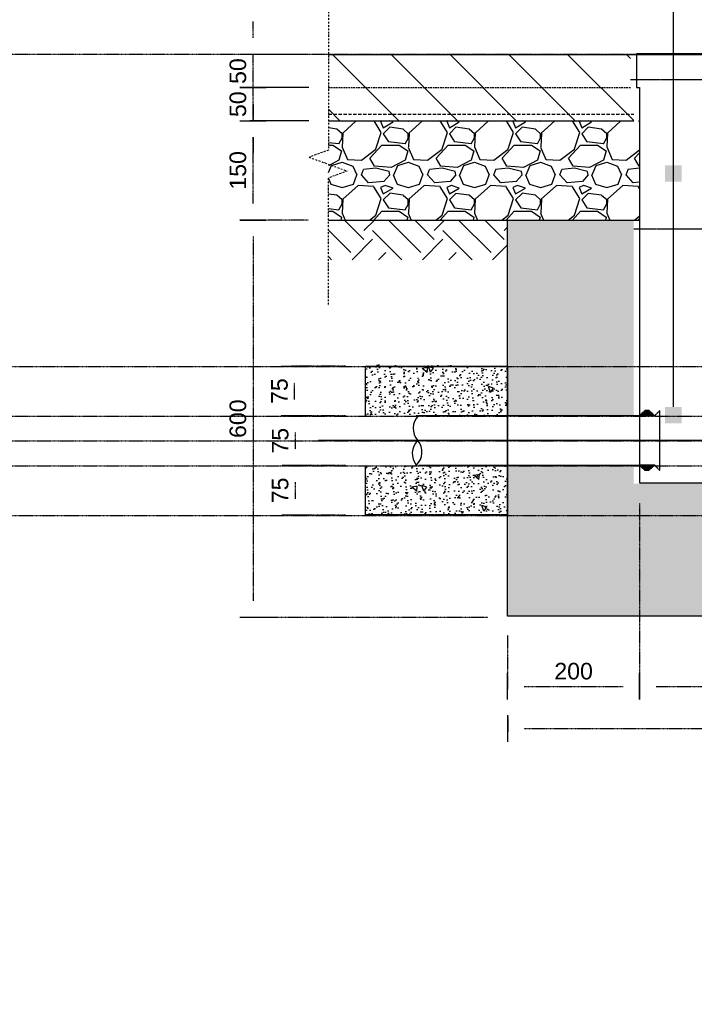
# Model space of a CAD drawing. Header units: metres. Extents: x -4024927 to 10167049, y -539908 to 13839353.
# Tile 21 of 211: x 1506327 to 1507346, y -243671 to -242184. Entities that reach past the tile are written whole.
import ezdxf
from ezdxf import colors
from ezdxf.entities.mleader import LeaderData, LeaderLine
from ezdxf.math import Vec2, Vec3

# ---------------------------------------------------------------- set-up
doc = ezdxf.new("R2010")
doc.units = ezdxf.units.M
for name, pattern in [('CENTER2', [1.125, 0.75, -0.125, 0.125, -0.125]), ('CONTIUOUS', [0]), ('Dashdot', [10, 5, -2.5, 0, -2.5]), ('DASHED', [0.75, 0.5, -0.25]), ('DASHED2', [0.375, 0.25, -0.125])]:
    doc.linetypes.add(name, pattern=pattern)
for name, color, linetype in [('B-ANNO-T100', 2, 'Continuous'), ('B-HATH-TYP4', 4, 'Continuous'), ('B-PLIN', 3, 'Continuous'), ('C-DETL-BREAKLINE', 1, 'Dashdot'), ('C-DETL-DIMS', 2, 'Continuous'), ('C-ROAD-SHAP-PATT-NEW', 7, 'Continuous'), ('E-DETL-GNRL-MISC', 8, 'Continuous'), ('E_AGL_Ductbanks', 12, 'Continuous'), ('EL-AGLI-EQUP-PAPI-N-RefEdit0', 1, 'CONTIUOUS')]:
    doc.layers.add(name, color=color, linetype=linetype)
doc.styles.add('Arial', font='arial.ttf')
doc.styles.get("Standard").update_dxf_attribs({"font": 'arial.ttf'})
doc.dimstyles.new('DS-1-10', dxfattribs={"dimscale": 10, "dimtxt": 2.5, "dimasz": 2.5, "dimexe": 0.5, "dimexo": 3, "dimgap": 1, "dimtad": 1, "dimdec": 0, "dimzin": 0, "dimtxsty": 'Standard', "dimblk": 'DIMARROW', "dimcen": -3, "dimclrd": 1, "dimclre": 8, "dimclrt": 256, "dimadec": 0, "dimazin": 0, "dimtfac": 1, "dimtdec": 0, "dimtix": 1, "dimtmove": 2, "dimatfit": 3, "dimldrblk": 'DIMARROW', "dimfxl": 1, "dimtvp": 1.25, "dimarcsym": 0})

# ---------------------------------------------------------------- blocks, each defined once
blk = doc.blocks.new('DIMARROW')
blk.add_line((0, 0.8), (0, -0.8))
blk.add_lwpolyline([(0, 0, 0, 0.4, 0), (-1, 0, 0, 0, 0), (-0.965, 0, 0, 0, 0)], format="xyseb")
blk = doc.blocks.new('*D229')
at = {"layer": 'C-DETL-DIMS', "color": 1, "linetype": 'CENTER2', "lineweight": -2, "ltscale": 0.5, "transparency": 16777216}
for p, q in [((1506679.5, -242211.5), (1506679.5, -242186.5)), ((1506679.5, -242286.5), (1506679.5, -242236.5)), ((1506679.5, -242311.5), (1506679.5, -242336.5))]:
    blk.add_line(p, q, dxfattribs=at)
at = {"layer": 'C-DETL-DIMS', "color": 8, "linetype": 'CENTER2', "lineweight": -2, "ltscale": 0.5, "transparency": 16777216}
for p, q in [((1506763.5, -242236.5), (1506674.5, -242236.5)), ((1506763.6, -242286.5), (1506674.5, -242286.5))]:
    blk.add_line(p, q, dxfattribs=at)
at = {"layer": 'Defpoints', "color": 0, "linetype": 'CENTER2', "ltscale": 0.5, "transparency": 16777216}
for p in [(1506679.5, -242236.5), (1506793.5, -242236.5), (1506793.6, -242286.5)]:
    blk.add_point(p, dxfattribs=at)
at = {"layer": 'C-DETL-DIMS', "color": 1, "linetype": 'CENTER2', "lineweight": -2, "ltscale": 0.5, "transparency": 16777216, "xscale": 25, "yscale": 25, "zscale": 25}
for p, rotation in [((1506679.5, -242236.5), 270), ((1506679.5, -242286.5), 90)]:
    blk.add_blockref('DIMARROW', p, dxfattribs=dict(at, rotation=rotation))
at = {"layer": 'C-DETL-DIMS', "linetype": 'CENTER2', "ltscale": 0.5, "transparency": 16777216, "insert": (1506656.7, -242261.5), "char_height": 25, "attachment_point": 5, "rotation": 90, "style": 'Arial'}
blk.add_mtext('50', dxfattribs=at)
blk = doc.blocks.new('*D230')
at = {"layer": 'C-DETL-DIMS', "color": 1, "linetype": 'CENTER2', "lineweight": -2, "ltscale": 0.5, "transparency": 16777216}
for p, q in [((1506679.5, -242261.5), (1506679.5, -242236.5)), ((1506679.5, -242336.5), (1506679.5, -242286.5)), ((1506679.5, -242361.5), (1506679.5, -242386.5))]:
    blk.add_line(p, q, dxfattribs=at)
at = {"layer": 'C-DETL-DIMS', "color": 8, "linetype": 'CENTER2', "lineweight": -2, "ltscale": 0.5, "transparency": 16777216}
for p, q in [((1506763.5, -242286.5), (1506674.5, -242286.5)), ((1506763.6, -242336.5), (1506674.5, -242336.5))]:
    blk.add_line(p, q, dxfattribs=at)
at = {"layer": 'Defpoints', "color": 0, "linetype": 'CENTER2', "ltscale": 0.5, "transparency": 16777216}
for p in [(1506679.5, -242286.5), (1506793.5, -242286.5), (1506793.6, -242336.5)]:
    blk.add_point(p, dxfattribs=at)
at = {"layer": 'C-DETL-DIMS', "color": 1, "linetype": 'CENTER2', "lineweight": -2, "ltscale": 0.5, "transparency": 16777216, "xscale": 25, "yscale": 25, "zscale": 25}
for p, rotation in [((1506679.5, -242286.5), 270), ((1506679.5, -242336.5), 90)]:
    blk.add_blockref('DIMARROW', p, dxfattribs=dict(at, rotation=rotation))
at = {"layer": 'C-DETL-DIMS', "linetype": 'CENTER2', "ltscale": 0.5, "transparency": 16777216, "insert": (1506656.7, -242311.5), "char_height": 25, "attachment_point": 5, "rotation": 90, "style": 'Arial'}
blk.add_mtext('50', dxfattribs=at)
blk = doc.blocks.new('*D231')
at = {"layer": 'C-DETL-DIMS', "color": 8, "linetype": 'CENTER2', "lineweight": -2, "ltscale": 0.5, "transparency": 16777216}
for p, q in [((1506763.5, -242336.5), (1506674.5, -242336.5)), ((1506763.5, -242486.5), (1506674.5, -242486.5))]:
    blk.add_line(p, q, dxfattribs=at)
at = {"layer": 'C-DETL-DIMS', "color": 1, "linetype": 'CENTER2', "lineweight": -2, "ltscale": 0.5, "transparency": 16777216}
blk.add_line((1506679.5, -242461.5), (1506679.5, -242361.5), dxfattribs=at)
at = {"layer": 'Defpoints', "color": 0, "linetype": 'CENTER2', "ltscale": 0.5, "transparency": 16777216}
for p in [(1506679.5, -242336.5), (1506793.5, -242336.5), (1506793.5, -242486.5)]:
    blk.add_point(p, dxfattribs=at)
at = {"layer": 'C-DETL-DIMS', "color": 1, "linetype": 'CENTER2', "lineweight": -2, "ltscale": 0.5, "transparency": 16777216, "xscale": 25, "yscale": 25, "zscale": 25}
for p, rotation in [((1506679.5, -242336.5), 90), ((1506679.5, -242486.5), 270)]:
    blk.add_blockref('DIMARROW', p, dxfattribs=dict(at, rotation=rotation))
at = {"layer": 'C-DETL-DIMS', "linetype": 'CENTER2', "ltscale": 0.5, "transparency": 16777216, "insert": (1506656.7, -242411.5), "char_height": 25, "attachment_point": 5, "rotation": 90, "style": 'Arial'}
blk.add_mtext('150', dxfattribs=at)
blk = doc.blocks.new('Deep Can 610_2')
at = {"layer": 'E_AGL_Ductbanks', "linetype": 'CENTER2'}
for p, q in [((0, -0.5), (0, 869.6)), ((638.3, 162.3), (-638.3, 162.3))]:
    blk.add_line(p, q, dxfattribs=at)
at = {"layer": 'E_AGL_Ductbanks', "color": 3}
for p, q in [((-130.2, 199.7), (-486.9, 199.7)), ((-130.2, 199.7), (-153.3, 199.7)), ((-131.8, 201.3), (-151.7, 201.3)), ((-151.7, 201.3), (-151.7, 199.7)), ((-133.5, 202.9), (-150, 202.9)), ((-150, 202.9), (-150, 201.3)), ((-135.1, 204.4), (-148.4, 204.4)), ((-148.4, 204.4), (-148.4, 202.9)), ((-136.8, 206), (-146.7, 206)), ((-146.7, 206), (-146.7, 204.4)), ((-145.1, 207.5), (-145.1, 206)), ((-138.4, 207.5), (-145.1, 207.5)), ((-143.4, 207.5), (-140.1, 207.5)), ((-138.4, 207.5), (-138.4, 206)), ((-136.8, 206), (-136.8, 204.4)), ((-135.1, 204.4), (-135.1, 202.9)), ((-133.5, 202.9), (-133.5, 201.3)), ((-131.8, 201.3), (-131.8, 199.7)), ((-122.3, 116.9), (-122.3, 207.6)), ((122.3, 116.9), (122.3, 207.6)), ((130.2, 199.7), (153.3, 199.7)), ((130.2, 199.7), (486.9, 199.7)), ((131.8, 201.3), (151.7, 201.3)), ((131.8, 201.3), (131.8, 199.7)), ((133.5, 202.9), (150, 202.9)), ((133.5, 202.9), (133.5, 201.3)), ((135.1, 204.4), (148.4, 204.4)), ((135.1, 204.4), (135.1, 202.9)), ((136.8, 206), (146.7, 206)), ((136.8, 206), (136.8, 204.4)), ((138.4, 207.5), (138.4, 206)), ((138.4, 207.5), (145.1, 207.5)), ((143.4, 207.5), (140.1, 207.5)), ((145.1, 207.5), (145.1, 206)), ((146.7, 206), (146.7, 204.4)), ((148.4, 204.4), (148.4, 202.9)), ((150, 202.9), (150, 201.3)), ((151.7, 201.3), (151.7, 199.7)), ((-486.9, 124.8), (-130.1, 124.8)), ((-130.2, 124.8), (-153.3, 124.8)), ((-151.7, 123.2), (-151.7, 124.8)), ((-131.8, 123.2), (-151.7, 123.2)), ((-150, 121.7), (-150, 123.2)), ((-133.5, 121.7), (-150, 121.7)), ((-148.4, 120.1), (-148.4, 121.7)), ((-135.1, 120.1), (-148.4, 120.1)), ((-146.7, 118.5), (-146.7, 120.1)), ((-136.8, 118.5), (-136.8, 120.1)), ((-135.1, 120.1), (-135.1, 121.7)), ((-133.5, 121.7), (-133.5, 123.2)), ((-131.8, 123.2), (-131.8, 124.8)), ((130.2, 124.8), (153.3, 124.8)), ((486.9, 124.8), (130.2, 124.8)), ((131.8, 123.2), (131.8, 124.8)), ((131.8, 123.2), (151.7, 123.2)), ((133.5, 121.7), (133.5, 123.2)), ((133.5, 121.7), (150, 121.7)), ((135.1, 120.1), (135.1, 121.7)), ((135.1, 120.1), (148.4, 120.1)), ((136.8, 118.5), (136.8, 120.1)), ((146.7, 118.5), (146.7, 120.1)), ((148.4, 120.1), (148.4, 121.7)), ((150, 121.7), (150, 123.2)), ((151.7, 123.2), (151.7, 124.8)), ((-136.8, 118.5), (-146.7, 118.5)), ((-145.1, 117), (-145.1, 118.5)), ((-138.4, 117), (-145.1, 117)), ((-138.4, 117), (-138.4, 118.5)), ((136.8, 118.5), (146.7, 118.5)), ((138.4, 117), (138.4, 118.5)), ((138.4, 117), (145.1, 117)), ((145.1, 117), (145.1, 118.5))]:
    blk.add_line(p, q, dxfattribs=at)
at = {"layer": 'E_AGL_Ductbanks', "color": 3, "linetype": 'CENTER2'}
for p, q in [((-130.2, 199.7), (-122.3, 207.6)), ((130.2, 199.7), (122.3, 207.6)), ((-130.2, 124.8), (-122.3, 116.9)), ((130.2, 124.8), (122.3, 116.9))]:
    blk.add_line(p, q, dxfattribs=at)
at = {"layer": 'E_AGL_Ductbanks', "color": 4}
blk.add_lwpolyline([(-157.8, 746.3), (-157.8, 695.6), (-153, 695.6), (-153, 98.3), (153, 98.3), (153, 695.6), (158.5, 695.6), (158.5, 746.3), (-157.8, 746.3)], dxfattribs=at)
at = {"layer": 'E_AGL_Ductbanks', "color": 3}
for points in [[(-142.3, 207.5, -0.007633), (-142.3, 207.6, -0.19765), (-141.7, 207.8, -0.19765), (-141.2, 207.6, -0.007633), (-141.2, 207.5, -0.007633)], [(142.2, 199.8, 0.146977), (141.7, 199.9, 0.146977), (141.3, 199.8, 0.146977)], [(141.3, 124.8, 0.146977), (141.7, 124.7, 0.146977), (142.2, 124.8, 0.146977)]]:
    blk.add_lwpolyline(points, format="xyb", dxfattribs=at)
for centre, radius, start, end in [((-467.8, 180.6), 27.5, 135.4803, 221.7965), ((467.7, 180.5), 27.5, 318.2035, 44.5197), ((-468.5, 142.6), 28.2, 135.2364, 218.7425), ((-509.1, 144.7), 27.2, 313.3085, 40.6704), ((509, 144.6), 27.2, 139.3296, 226.6915), ((468.4, 142.4), 28.2, 321.2575, 44.7636)]:
    blk.add_arc(centre, radius, start, end, dxfattribs=at)
blk = doc.blocks.new('*D236')
at = {"layer": 'C-DETL-DIMS', "color": 8, "linetype": 'CENTER2', "lineweight": -2, "ltscale": 0.5, "transparency": 16777216}
for p, q in [((1506738.5, -242782.4), (1506738.3, -242782.4)), ((1506738.5, -242857.4), (1506738.3, -242857.4))]:
    blk.add_line(p, q, dxfattribs=at)
at = {"layer": 'C-DETL-DIMS', "color": 1, "linetype": 'CENTER2', "lineweight": -2, "ltscale": 0.5, "transparency": 16777216}
blk.add_line((1506743.3, -242807.4), (1506743.3, -242832.4), dxfattribs=at)
at = {"layer": 'Defpoints', "color": 0, "linetype": 'CENTER2', "ltscale": 0.5, "transparency": 16777216}
for p in [(1506768.5, -242782.4), (1506743.3, -242857.4), (1506768.5, -242857.4)]:
    blk.add_point(p, dxfattribs=at)
at = {"layer": 'C-DETL-DIMS', "color": 1, "linetype": 'CENTER2', "lineweight": -2, "ltscale": 0.5, "transparency": 16777216, "xscale": 25, "yscale": 25, "zscale": 25}
for p, rotation in [((1506743.3, -242782.4), 90), ((1506743.3, -242857.4), 270)]:
    blk.add_blockref('DIMARROW', p, dxfattribs=dict(at, rotation=rotation))
at = {"layer": 'C-DETL-DIMS', "linetype": 'CENTER2', "ltscale": 0.5, "transparency": 16777216, "insert": (1506720.6, -242819.9), "char_height": 25, "attachment_point": 5, "rotation": 90, "style": 'Arial'}
blk.add_mtext('75', dxfattribs=at)
blk = doc.blocks.new('*D237')
at = {"layer": 'C-DETL-DIMS', "color": 8, "linetype": 'CENTER2', "lineweight": -2, "ltscale": 0.5, "transparency": 16777216}
for p, q in [((1506819.3, -242707.4), (1506737.2, -242707.4)), ((1506819.3, -242782.4), (1506737.2, -242782.4))]:
    blk.add_line(p, q, dxfattribs=at)
at = {"layer": 'C-DETL-DIMS', "color": 1, "linetype": 'CENTER2', "lineweight": -2, "ltscale": 0.5, "transparency": 16777216}
blk.add_line((1506742.2, -242757.4), (1506742.2, -242732.4), dxfattribs=at)
at = {"layer": 'Defpoints', "color": 0, "linetype": 'CENTER2', "ltscale": 0.5, "transparency": 16777216}
for p in [(1506742.2, -242707.4), (1506849.3, -242707.4), (1506849.3, -242782.4)]:
    blk.add_point(p, dxfattribs=at)
at = {"layer": 'C-DETL-DIMS', "color": 1, "linetype": 'CENTER2', "lineweight": -2, "ltscale": 0.5, "transparency": 16777216, "xscale": 25, "yscale": 25, "zscale": 25}
for p, rotation in [((1506742.2, -242707.4), 90), ((1506742.2, -242782.4), 270)]:
    blk.add_blockref('DIMARROW', p, dxfattribs=dict(at, rotation=rotation))
at = {"layer": 'C-DETL-DIMS', "linetype": 'CENTER2', "ltscale": 0.5, "transparency": 16777216, "insert": (1506719.5, -242744.9), "char_height": 25, "attachment_point": 5, "rotation": 90, "style": 'Arial'}
blk.add_mtext('75', dxfattribs=at)
blk = doc.blocks.new('*D238')
at = {"layer": 'C-DETL-DIMS', "color": 8, "linetype": 'CENTER2', "lineweight": -2, "ltscale": 0.5, "transparency": 16777216}
for p, q in [((1506819.3, -242857.4), (1506738.2, -242857.4)), ((1506819.3, -242932.4), (1506738.2, -242932.4))]:
    blk.add_line(p, q, dxfattribs=at)
at = {"layer": 'C-DETL-DIMS', "color": 1, "linetype": 'CENTER2', "lineweight": -2, "ltscale": 0.5, "transparency": 16777216}
blk.add_line((1506743.2, -242882.4), (1506743.2, -242907.4), dxfattribs=at)
at = {"layer": 'Defpoints', "color": 0, "linetype": 'CENTER2', "ltscale": 0.5, "transparency": 16777216}
for p in [(1506849.3, -242857.4), (1506743.2, -242932.4), (1506849.3, -242932.4)]:
    blk.add_point(p, dxfattribs=at)
at = {"layer": 'C-DETL-DIMS', "color": 1, "linetype": 'CENTER2', "lineweight": -2, "ltscale": 0.5, "transparency": 16777216, "xscale": 25, "yscale": 25, "zscale": 25}
for p, rotation in [((1506743.2, -242857.4), 90), ((1506743.2, -242932.4), 270)]:
    blk.add_blockref('DIMARROW', p, dxfattribs=dict(at, rotation=rotation))
at = {"layer": 'C-DETL-DIMS', "linetype": 'CENTER2', "ltscale": 0.5, "transparency": 16777216, "insert": (1506720.5, -242894.9), "char_height": 25, "attachment_point": 5, "rotation": 90, "style": 'Arial'}
blk.add_mtext('75', dxfattribs=at)
blk = doc.blocks.new('_BoxFilled')
at = {"color": 0, "linetype": 'ByBlock', "lineweight": -2}
blk.add_line((-0.5, 0), (-1, 0), dxfattribs=at)
at = {"color": 0, "linetype": 'ByBlock'}
blk.add_solid([(-0.5, 0.5), (0.5, 0.5), (-0.5, -0.5), (0.5, -0.5)], dxfattribs=at)
blk = doc.blocks.new('*D137')
at = {"layer": 'C-DETL-DIMS', "color": 8, "linetype": 'CENTER2', "lineweight": -2, "ltscale": 0.5, "transparency": 16777216}
for p, q in [((1507064.4, -243236.6), (1507064.4, -243259.5)), ((1507769.2, -243236.6), (1507769.2, -243259.5))]:
    blk.add_line(p, q, dxfattribs=at)
at = {"layer": 'C-DETL-DIMS', "color": 1, "linetype": 'CENTER2', "lineweight": -2, "ltscale": 0.5, "transparency": 16777216}
blk.add_line((1507089.4, -243254.5), (1507744.2, -243254.5), dxfattribs=at)
at = {"layer": 'Defpoints', "color": 0, "linetype": 'CENTER2', "ltscale": 0.5, "transparency": 16777216}
for p in [(1507064.4, -243206.6), (1507769.2, -243206.6), (1507769.2, -243254.5)]:
    blk.add_point(p, dxfattribs=at)
at = {"layer": 'C-DETL-DIMS', "color": 1, "linetype": 'CENTER2', "lineweight": -2, "ltscale": 0.5, "transparency": 16777216, "xscale": 25, "yscale": 25, "zscale": 25, "rotation": 180}
blk.add_blockref('DIMARROW', (1507064.4, -243254.5), dxfattribs=at)
at = {"layer": 'C-DETL-DIMS', "color": 1, "linetype": 'CENTER2', "lineweight": -2, "ltscale": 0.5, "transparency": 16777216, "xscale": 25, "yscale": 25, "zscale": 25}
blk.add_blockref('DIMARROW', (1507769.2, -243254.5), dxfattribs=at)
at = {"layer": 'C-DETL-DIMS', "linetype": 'CENTER2', "ltscale": 0.5, "transparency": 16777216, "insert": (1507416.8, -243231.7), "char_height": 25, "attachment_point": 5, "style": 'Arial'}
blk.add_mtext('705', dxfattribs=at)
blk = doc.blocks.new('*D138')
at = {"layer": 'C-DETL-DIMS', "color": 8, "linetype": 'CENTER2', "lineweight": -2, "ltscale": 0.5, "transparency": 16777216}
for p, q in [((1507263.8, -242914), (1507263.8, -243195.9)), ((1507064.2, -243114.1), (1507064.2, -243195.9))]:
    blk.add_line(p, q, dxfattribs=at)
at = {"layer": 'C-DETL-DIMS', "color": 1, "linetype": 'CENTER2', "lineweight": -2, "ltscale": 0.5, "transparency": 16777216}
blk.add_line((1507089.2, -243190.9), (1507238.8, -243190.9), dxfattribs=at)
at = {"layer": 'Defpoints', "color": 0, "linetype": 'CENTER2', "ltscale": 0.5, "transparency": 16777216}
for p in [(1507263.8, -242884), (1507064.2, -243084.1), (1507263.8, -243190.9)]:
    blk.add_point(p, dxfattribs=at)
at = {"layer": 'C-DETL-DIMS', "color": 1, "linetype": 'CENTER2', "lineweight": -2, "ltscale": 0.5, "transparency": 16777216, "xscale": 25, "yscale": 25, "zscale": 25, "rotation": 180}
blk.add_blockref('DIMARROW', (1507064.2, -243190.9), dxfattribs=at)
at = {"layer": 'C-DETL-DIMS', "color": 1, "linetype": 'CENTER2', "lineweight": -2, "ltscale": 0.5, "transparency": 16777216, "xscale": 25, "yscale": 25, "zscale": 25}
blk.add_blockref('DIMARROW', (1507263.8, -243190.9), dxfattribs=at)
at = {"layer": 'C-DETL-DIMS', "linetype": 'CENTER2', "ltscale": 0.5, "transparency": 16777216, "insert": (1507164, -243168.1), "char_height": 25, "attachment_point": 5, "style": 'Arial'}
blk.add_mtext('200', dxfattribs=at)
blk = doc.blocks.new('*D139')
at = {"layer": 'C-DETL-DIMS', "color": 8, "linetype": 'CENTER2', "lineweight": -2, "ltscale": 0.5, "transparency": 16777216}
for p, q in [((1507263.8, -242914), (1507263.8, -243195.9)), ((1507568.7, -242914), (1507568.7, -243195.9))]:
    blk.add_line(p, q, dxfattribs=at)
at = {"layer": 'C-DETL-DIMS', "color": 1, "linetype": 'CENTER2', "lineweight": -2, "ltscale": 0.5, "transparency": 16777216}
blk.add_line((1507288.8, -243190.9), (1507543.7, -243190.9), dxfattribs=at)
at = {"layer": 'Defpoints', "color": 0, "linetype": 'CENTER2', "ltscale": 0.5, "transparency": 16777216}
for p in [(1507263.8, -242884), (1507568.7, -242884), (1507568.7, -243190.9)]:
    blk.add_point(p, dxfattribs=at)
at = {"layer": 'C-DETL-DIMS', "color": 1, "linetype": 'CENTER2', "lineweight": -2, "ltscale": 0.5, "transparency": 16777216, "xscale": 25, "yscale": 25, "zscale": 25, "rotation": 180}
blk.add_blockref('DIMARROW', (1507263.8, -243190.9), dxfattribs=at)
at = {"layer": 'C-DETL-DIMS', "color": 1, "linetype": 'CENTER2', "lineweight": -2, "ltscale": 0.5, "transparency": 16777216, "xscale": 25, "yscale": 25, "zscale": 25}
blk.add_blockref('DIMARROW', (1507568.7, -243190.9), dxfattribs=at)
at = {"layer": 'C-DETL-DIMS', "linetype": 'CENTER2', "ltscale": 0.5, "transparency": 16777216, "insert": (1507416.2, -243168.1), "char_height": 25, "attachment_point": 5, "style": 'Arial'}
blk.add_mtext('305', dxfattribs=at)
blk = doc.blocks.new('*D177')
at = {"layer": 'C-DETL-DIMS', "color": 8, "linetype": 'CENTER2', "lineweight": -2, "ltscale": 0.5, "transparency": 16777216}
for p, q in [((1506763.5, -242486.5), (1506674.5, -242486.5)), ((1507034.2, -243086.8), (1506674.5, -243086.8))]:
    blk.add_line(p, q, dxfattribs=at)
at = {"layer": 'C-DETL-DIMS', "color": 1, "linetype": 'CENTER2', "lineweight": -2, "ltscale": 0.5, "transparency": 16777216}
blk.add_line((1506679.5, -242511.5), (1506679.5, -243061.8), dxfattribs=at)
at = {"layer": 'Defpoints', "color": 0, "linetype": 'CENTER2', "ltscale": 0.5, "transparency": 16777216}
for p in [(1506793.5, -242486.5), (1506679.5, -243086.8), (1507064.2, -243086.8)]:
    blk.add_point(p, dxfattribs=at)
at = {"layer": 'C-DETL-DIMS', "color": 1, "linetype": 'CENTER2', "lineweight": -2, "ltscale": 0.5, "transparency": 16777216, "xscale": 25, "yscale": 25, "zscale": 25}
for p, rotation in [((1506679.5, -242486.5), 90), ((1506679.5, -243086.8), 270)]:
    blk.add_blockref('DIMARROW', p, dxfattribs=dict(at, rotation=rotation))
at = {"layer": 'C-DETL-DIMS', "linetype": 'CENTER2', "ltscale": 0.5, "transparency": 16777216, "insert": (1506656.7, -242786.6), "char_height": 25, "attachment_point": 5, "rotation": 90, "style": 'Arial'}
blk.add_mtext('600', dxfattribs=at)

msp = doc.modelspace()

# ---------------------------------------------------------------- hatches: boundary and pattern name
at = {"layer": 'B-HATH-TYP4'}
h = msp.add_hatch(dxfattribs=at)
h.set_pattern_fill('EARTH', color=252, scale=300, angle=45, style=0)
h.set_pattern_definition([(45, (1579077.925, -245048.045), (0, 106.06602), [75, -75]), (45, (1579058.04, -245028.16), (0, 106.06602), [75, -75]), (45, (1579038.15, -245008.27), (0, 106.06602), [75, -75]), (135, (1579038.15, -244995.01), (-106.06602, 7e-15), [75, -75]), (135, (1579058.04, -244975.125), (-106.06602, 7e-15), [75, -75]), (135, (1579077.925, -244955.24), (-106.06602, 7e-15), [75, -75])])
h.paths.add_polyline_path([(1507769.26, -242486.49), (1507769.26, -242546.49), (1508038.84, -242546.49), (1508038.84, -242486.49)])
h.paths.add_polyline_path([(1507064.26, -242546.49), (1507064.26, -242486.49), (1506793.54, -242486.49), (1506793.54, -242546.49)])
at = {"layer": 'C-ROAD-SHAP-PATT-NEW', "linetype": 'Continuous', "lineweight": -3}
h = msp.add_hatch(dxfattribs=at)
h.set_pattern_fill('ANSI31', color=252, scale=502.5, angle=90, style=0)
h.set_pattern_definition([(135, (2015213.55, 2986883.98), (-44.4151447, -44.4151447), [])])
h.paths.add_polyline_path([(1507584.27, -242236.49), (1507584.27, -242287.19), (1507578.7, -242287.19), (1507578.7, -242336.49), (1508039.42, -242336.49), (1508039.42, -242236.49)])
h.paths.add_polyline_path([(1507249.94, -242287.19), (1507249.94, -242236.49), (1506793.53, -242236.49), (1506793.53, -242336.49), (1507254.77, -242336.49), (1507254.77, -242287.19)])
h = msp.add_hatch(dxfattribs=at)
h.set_pattern_fill('GRAVEL', color=252, scale=100, style=0)
h.set_pattern_definition([(228.0127875, (2015285.552, 2986981.183), (-800, -900), [13.4536, -1331.9088047]), (184.96974073, (2015276.5517, 2986971.183), (1200, 100), [23.0868, -2285.592476]), (132.51044708, (2015253.552, 2986969.183), (1000, -1100), [16.2788, -1611.6032596]), (267.273689, (2015214.5517, 2986944.183), (100, 2000), [21.0238, -2081.3558042]), (292.83365418, (2015213.5517, 2986923.183), (-500, 1200), [20.6155, -2040.9373128]), (357.273689, (2015221.5517, 2986904.183), (-2000, 100), [21.0238, -2081.3558042]), (37.69424047, (2015242.5517, 2986903.183), (-1300, -1000), [27.8029, -2752.484855]), (72.25532837, (2015264.5517, 2986920.183), (700, 2200), [26.2488, -2598.6321497]), (121.42956562, (2015272.5517, 2986945.183), (-800, 1300), [21.095, -2088.407311]), (175.2363583, (2015261.552, 2986963.183), (1100, -100), [24.0832, -1180.076258]), (222.3974378, (2015237.5517, 2986965.183), (-1200, -1100), [31.1448, -3083.3375005]), (138.81407483, (2015313.552, 2986943.183), (-700, 600), [10.6301, -1052.3844813]), (171.46923439, (2015305.5517, 2986950.183), (1300, -200), [20.2237, -2002.1511416]), (225, (2015285.55, 2986953.18), (-1e-14, -100), [14.1421, -127.2792562]), (203.1985905, (2015278.552, 2986965.183), (500, 200), [7.6158, -753.9615106]), (291.8014095, (2015271.552, 2986962.183), (-100, 300), [10.7703, -527.7461807]), (30.96375653, (2015275.552, 2986952.183), (300, 200), [17.4929, -565.6022895]), (161.5650512, (2015290.552, 2986961.183), (200, -100), [12.6491, -303.578666]), (16.38954033, (2015213.552, 2986962.183), (1000, 300), [17.72, -1754.2845147]), (70.34617594, (2015230.552, 2986967.183), (-400, -1100), [14.8661, -1471.7407747]), (293.1985905, (2015290.552, 2986981.183), (-200, 500), [15.2315, -746.3458106]), (343.61045967, (2015296.552, 2986967.183), (-1000, 300), [17.72, -1754.2845147]), (339.4439548, (2015213.552, 2986900.183), (-500, 200), [17.088, -837.3123745]), (294.77514057, (2015229.552, 2986894.183), (-500, 1100), [14.3178, -1417.4643063]), (66.8014095, (2015291.552, 2986881.183), (200, 500), [15.2315, -746.3458106]), (17.35402464, (2015297.552, 2986895.183), (-1300, -400), [16.7631, -1659.5423614]), (69.4439548, (2015242.552, 2986881.183), (-200, -500), [8.544, -845.8563745]), (101.3099325, (2015285.552, 2986881.183), (-100, 400), [5.099, -504.8029514]), (165.9637565, (2015284.552, 2986886.183), (300, -100), [20.6155, -391.6950626]), (186.00900596, (2015264.5517, 2986891.183), (1000, 100), [19.105, -1891.3923175]), (303.6900675, (2015275.552, 2986943.183), (-100, 200), [14.4222, -346.1329275]), (353.15722659, (2015283.5517, 2986931.183), (1700, -200), [25.1794, -2492.7562624]), (60.9453959, (2015308.552, 2986928.183), (-400, -700), [10.2956, -1019.267414]), (90, (2015313.55, 2986937.18), (-100, 100), [6, -94]), (120.25643716, (2015262.552, 2986894.183), (400, -700), [13.8924, -1375.351999]), (48.0127875, (2015255.552, 2986906.183), (800, 900), [26.9072, -1318.4552047]), (0, (2015273.55, 2986926.18), (100, 100), [26, -74]), (325.30484647, (2015299.552, 2986926.183), (1000, -700), [15.8114, -1565.32743]), (254.0546041, (2015312.552, 2986917.183), (-100, -400), [14.5602, -713.450789]), (207.64597536, (2015308.5517, 2986903.183), (-1900, -1000), [23.7065, -2346.9474182]), (175.42607874, (2015287.5517, 2986892.183), (-1300, 100), [25.0799, -2482.9073408])])
h.paths.add_polyline_path([(1507569.7, -242336.49), (1507569.7, -242486.47), (1508039.47, -242486.42), (1508039.12, -242336.49)])
h.paths.add_polyline_path([(1507263.77, -242486.51), (1507263.77, -242336.49), (1506793.83, -242336.49), (1506793.47, -242486.56)])
h = msp.add_hatch(dxfattribs=at)
h.set_pattern_fill('AR-SAND', color=252, scale=0.3, angle=90, style=0)
h.set_pattern_definition([(127.5, (473730.264, 3384065.668), (-14.68239712, -0.48000939), [0, -11.5824, 0, -12.954, 0, -12.3825]), (97.5, (473730.264, 3384065.668), (-21.50475302, 13.48569849), [0, -6.2484, 0, -10.4394, 0, -4.0005]), (57.5, (473730.264, 3384056.296), (-0.04311554, 23.729771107), [0, -3.81, 0, -13.716, 0, -17.907]), (47.5, (473730.264, 3384056.296), (-6.6878797, 22.90669357), [0, -1.905, 0, -8.9916, 0, -10.287])])
h.paths.add_polyline_path([(1507254.77, -242486.79), (1507064.24, -242486.79), (1507064.24, -242782.02), (1507254.77, -242782.02)])
h.paths.add_polyline_path([(1507769.24, -242486.79), (1507578.7, -242486.79), (1507578.7, -242782.02), (1507769.24, -242782.02)])
h.paths.add_polyline_path([(1507769.24, -242857.02), (1507578.7, -242857.02), (1507578.7, -242884.79), (1507314.35, -242884.79), (1507314.35, -243084.79), (1507769.24, -243084.79)])
h.paths.add_polyline_path([(1507314.35, -242884.79), (1507254.77, -242884.79), (1507254.77, -242857.02), (1507064.24, -242857.02), (1507064.24, -243084.79), (1507314.35, -243084.79)])
h = msp.add_hatch(dxfattribs=at)
h.set_pattern_fill('AR-SAND', color=252, scale=0.3, angle=90, style=0)
h.set_pattern_definition([(127.5, (-32980, 149870), (-14.68239712, -0.48000939), [0, -11.5824, 0, -12.954, 0, -12.3825]), (97.5, (-32980, 149870), (-21.50475302, 13.4856985), [0, -6.2484, 0, -10.4394, 0, -4.0005]), (57.5, (-32980, 149860.627), (-0.04311554, 23.72977111), [0, -3.81, 0, -13.716, 0, -17.907]), (47.5, (-32980, 149860.627), (-6.6878797, 22.90669357), [0, -1.905, 0, -8.9916, 0, -10.287])])
h.paths.add_polyline_path([(1507064.23, -242706.99), (1506849.29, -242704.63), (1506849.29, -242781.64), (1507064.23, -242781.64)])
h.paths.add_polyline_path([(1506849.29, -242782.02), (1507064.23, -242782.02), (1507064.23, -242781.99), (1506849.29, -242781.99)])
h.paths.add_polyline_path([(1507064.23, -242857.02), (1506849.29, -242857.02), (1506849.29, -242933.59), (1507064.23, -242927.66)])
at = {"layer": 'C-ROAD-SHAP-PATT-NEW'}
h = msp.add_hatch(dxfattribs=at)
h.set_pattern_fill('AR-CONC', color=252, scale=12.5, angle=90, style=0)
h.set_pattern_definition([(140, (1519203.966, -248482.07), (7.844, 89.65752), [9.375, -103.125]), (85, (1519203.97, -248482.07), (-94.024, -17.3439), [7.5, -82.5]), (190.45144, (1519204.62, -248474.6), (-86.18, 72.3136), [7.9675, -87.64276]), (136.1842, (1519178.97, -248482.07), (20.6899, 133.4052), [14.0625, -154.6875]), (186.6356, (1519180.69, -248470.95), (-121.7648, 116.8327), [11.9513, -131.4642]), (81.1842, (1519178.97, -248482.07), (-121.7648, 116.8327), [11.25, -123.75]), (111, (1519185.216, -248469.57), (50.32736, 74.6134), [9.375, -103.125]), (56, (1519185.22, -248469.57), (-90.64376, 30.4144), [7.5, -82.5]), (161.45144, (1519189.41, -248463.35), (-40.3164, 105.0278), [7.9675, -87.64276]), (127.5, (1519203.966, -248482.07), (-41.61173, 1.51998), [0, -81.5, 0, -83.75, 0, -82.8125]), (97.5, (1519203.966, -248482.07), (-49.30146, 32.88369), [0, -47.75, 0, -79.625, 0, -31.5625]), (57.5, (1519203.966, -248509.945), (2.81936, 66.727805), [0, -31.25, 0, -97.5, 0, -129.375]), (47.5, (1519203.966, -248522.445), (-12.51312, 72.89827), [0, -40.625, 0, -64.75, 0, -91.875])])
h.paths.add_polyline_path([(1507064.25, -242707.37), (1506849.3, -242705.01), (1506849.3, -242782.02), (1507064.25, -242782.02)])
h.paths.add_polyline_path([(1507064.25, -242857.02), (1506849.3, -242857.02), (1506849.3, -242933.97), (1507064.25, -242928.04)])

# ---------------------------------------------------------------- linework, layer by layer
at = {"layer": 'B-PLIN'}
for points in [[(1506793.53, -242236.49), (1508039.42, -242236.49)], [(1506793.53, -242336.49), (1507254.77, -242336.49)], [(1506793.53, -242486.49), (1507254.77, -242486.49)]]:
    msp.add_lwpolyline(points, dxfattribs=at)
at = {"layer": 'B-PLIN', "linetype": 'DASHED2', "ltscale": 10}
msp.add_lwpolyline([(1506793.53, -242286.49), (1507249.94, -242286.49)], dxfattribs=at)
at = {"layer": 'B-PLIN', "linetype": 'DASHED', "ltscale": 10}
msp.add_lwpolyline([(1506793.53, -242326.49), (1507254.77, -242326.49)], dxfattribs=at)
at = {"layer": 'C-DETL-BREAKLINE', "ltscale": 0.5}
msp.add_lwpolyline([(1506793.56, -242166.49), (1506793.58, -242380.86), (1506764.13, -242391.58), (1506821.83, -242412.57), (1506792.99, -242423.08), (1506792.97, -242616.49)], dxfattribs=at)
at = {"layer": 'Defpoints', "color": 252, "linetype": 'CENTER2', "ltscale": 0.5}
for p, q in [((1501021.42, -242236.07), (1510420.64, -242236.07)), ((1501158.92, -242707.57), (1510475.84, -242707.57)), ((1501158.92, -242707.57), (1509554.69, -242707.57)), ((1501021.42, -242782.57), (1510420.64, -242782.57)), ((1501021.42, -242782.57), (1511236.45, -242782.57)), ((1501021.42, -242820.07), (1511236.45, -242820.07)), ((1501021.42, -242857.57), (1511236.45, -242857.57)), ((1501158.92, -242932.57), (1512020.7, -242932.57))]:
    msp.add_line(p, q, dxfattribs=at)
at = {"layer": 'E-DETL-GNRL-MISC', "color": 2, "linetype": 'DASHED'}
msp.add_lwpolyline([(1506849.3, -242782.02), (1506849.3, -242706.99), (1507064.25, -242706.99), (1507064.25, -242931.99), (1506849.3, -242931.99), (1506849.3, -242858.4)], dxfattribs=at)
at = {"layer": 'E_AGL_Ductbanks', "color": 2, "linetype": 'DASHED'}
for p, q in [((1507584.32, -242274.82), (1507249.98, -242274.82)), ((1507254.77, -242499.79), (1507578.7, -242499.79))]:
    msp.add_line(p, q, dxfattribs=at)
at = {"layer": 'E_AGL_Ductbanks', "color": 2}
msp.add_lwpolyline([(1507569.7, -242486.79), (1507769.24, -242486.79), (1507769.24, -243084.79), (1507064.24, -243084.79), (1507064.24, -242486.79), (1507263.77, -242486.79)], dxfattribs=at)
at = {"layer": 'EL-AGLI-EQUP-PAPI-N-RefEdit0'}
msp.add_arc((3071061.1, 6743365.78), 7095987.63, 260.537675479, 260.537675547, dxfattribs=at)

# ---------------------------------------------------------------- block references
at = {"layer": 'E_AGL_Ductbanks'}
msp.add_blockref('Deep Can 610_2', (1507416.74, -242981.79), dxfattribs=at)

# ---------------------------------------------------------------- dimensions: what is measured, and where the dimension line sits
at = {"layer": 'C-DETL-DIMS', "linetype": 'CENTER2', "ltscale": 0.5}
for base, p1, p2, picture, middle in [((1506679.51, -242236.49), (1506793.56, -242286.49), (1506793.53, -242236.49), '*D229', (1506656.74, -242261.49)), ((1506679.51, -242286.49), (1506793.56, -242336.49), (1506793.53, -242286.49), '*D230', (1506656.74, -242311.49)), ((1506679.51, -242336.49), (1506793.53, -242486.49), (1506793.53, -242336.49), '*D231', (1506656.74, -242411.49)), ((1506679.51, -243086.79), (1506793.53, -242486.49), (1507064.24, -243086.79), '*D177', (1506656.74, -242786.64)), ((1506742.18, -242707.37), (1506849.3, -242782.37), (1506849.3, -242707.37), '*D237', (1506719.46, -242744.87)), ((1506743.35, -242857.36), (1506768.53, -242782.37), (1506768.53, -242857.36), '*D236', (1506720.64, -242819.86)), ((1506743.22, -242932.37), (1506849.3, -242857.36), (1506849.3, -242932.37), '*D238', (1506720.51, -242894.86))]:
    dim = msp.add_linear_dim(base=base, p1=p1, p2=p2, angle=90, dimstyle='DS-1-10', override={"dimtxsty": 'Arial'}, dxfattribs=at)
    dim.commit()
    dim.dimension.update_dxf_attribs({"geometry": picture, "text_midpoint": middle})
for base, p1, p2, picture, middle in [((1507263.77, -243190.91), (1507064.24, -243084.07), (1507263.77, -242884.03), '*D138', (1507164, -243168.15)), ((1507568.7, -243190.91), (1507263.77, -242884.03), (1507568.7, -242883.99), '*D139', (1507416.24, -243168.14)), ((1507769.24, -243254.45), (1507064.43, -243206.56), (1507769.24, -243206.56), '*D137', (1507416.83, -243231.69))]:
    dim = msp.add_linear_dim(base=base, p1=p1, p2=p2, dimstyle='DS-1-10', override={"dimtxsty": 'Arial'}, dxfattribs=at)
    dim.commit()
    dim.dimension.update_dxf_attribs({"geometry": picture, "text_midpoint": middle})

# ---------------------------------------------------------------- leaders
at = {"layer": 'B-ANNO-T100'}
ml = msp.add_multileader_mtext('Standard', dxfattribs=at)
ml.set_content('TOP SECTION ', color=256)
ml.set_leader_properties()
ml.set_arrow_properties(name='BOXFILLED')
ml.build(insert=Vec2(0, 0))
ml.multileader.update_dxf_attribs({"text_right_attachment_type": 6, "dogleg_length": 60, "arrow_head_size": 25})
ctx = ml.context
ctx.base_point, ctx.char_height, ctx.arrow_head_size, ctx.landing_gap_size, ctx.plane_origin = Vec3(1506964.32, -242086.32), 25, 25, 25, Vec3(1507314.8, -242635.29)
ctx.right_attachment, ctx.text_align_type = 6, 2
notes = []
notes.append((ctx, [(0, (1, 1, 0), (1507314.8, -242103.82), (-1, 0), 60, [(0, [(1507314.8, -242416.18)], 0, [])])]))
ctx.mtext.insert, ctx.mtext.alignment, ctx.mtext.flow_direction = Vec3(1507229.8, -242073.82), 3, 5
ml = msp.add_multileader_mtext('Standard', dxfattribs=at)
ml.set_content('BOTTOM SECTION ', color=256)
ml.set_leader_properties()
ml.set_arrow_properties(name='BOXFILLED')
ml.build(insert=Vec2(0, 0))
ml.multileader.update_dxf_attribs({"text_right_attachment_type": 6, "dogleg_length": 60, "arrow_head_size": 25})
ctx = ml.context
ctx.base_point, ctx.char_height, ctx.arrow_head_size, ctx.landing_gap_size, ctx.plane_origin = Vec3(1506888.13, -242139.7), 25, 25, 25, Vec3(1507314.8, -242688.67)
ctx.right_attachment, ctx.text_align_type = 6, 2
notes.append((ctx, [(0, (1, 1, 0), (1507314.8, -242157.2), (-1, 0), 60, [(0, [(1507314.8, -242781.3)], 0, [])])]))
ctx.mtext.insert, ctx.mtext.alignment, ctx.mtext.flow_direction = Vec3(1507229.8, -242127.2), 3, 5
for ctx, leaders in notes:
    for number, flags, end, landing, length, lines in leaders:
        leader = LeaderData()
        leader.index, (leader.has_last_leader_line, leader.has_dogleg_vector, leader.attachment_direction) = number, flags
        leader.last_leader_point, leader.dogleg_vector, leader.dogleg_length = Vec3(end), Vec3(landing), length
        for number, points, colour, breaks in lines:
            line = LeaderLine()
            line.index, line.vertices, line.color, line.breaks = number, Vec3.list(points), colors.encode_raw_color(colour), breaks
            leader.lines.append(line)
        ctx.leaders.append(leader)

doc.saveas('drawing.dxf')
